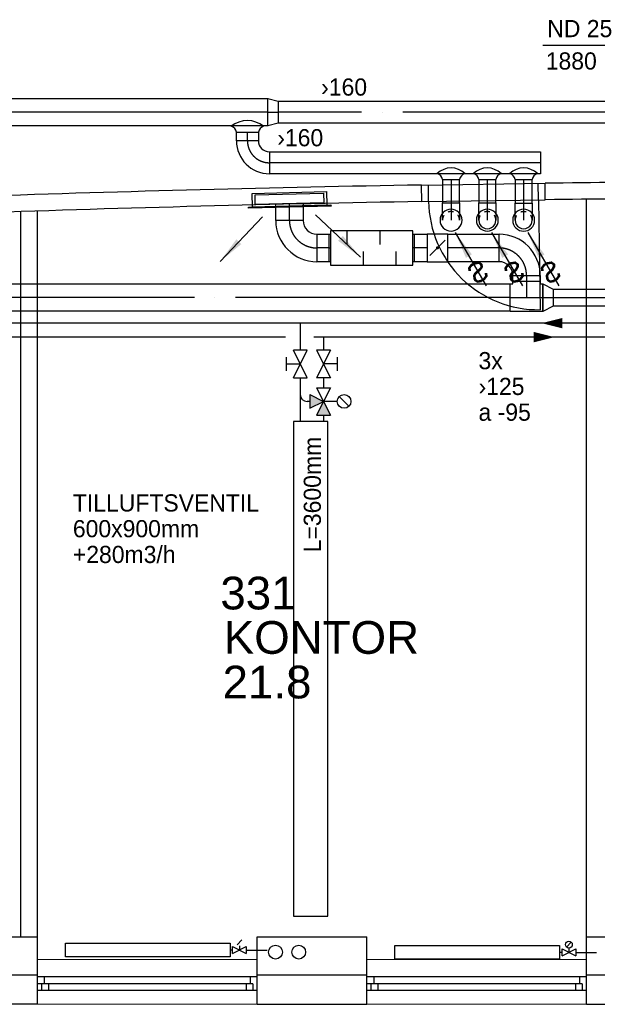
# Model space of a CAD drawing. Header units: millimetres. Extents: x 0 to 83130, y 0 to 57204.
# Tile 15 of 67: x 34252 to 38461, y 6294 to 13461. Entities that reach past the tile are written whole.
import ezdxf
from ezdxf.enums import TextEntityAlignment as Align

# ---------------------------------------------------------------- set-up
doc = ezdxf.new("R2010")
doc.units = ezdxf.units.MM
doc.header["$LTSCALE"] = 100
doc.header["$MEASUREMENT"] = 0
doc.header["$PDMODE"] = 1
for name, pattern in [('2V-CENT', [23, 20, -1.5, 0, -1.5]), ('V-GOMD', [0.8, 0.4, -0.4]), ('V-KU', [2, 1, 1]), ('V-V', [2, 1, 1])]:
    doc.linetypes.add(name, pattern=pattern)
doc.layers.get('0').update_dxf_attribs({"linetype": 'CONTINUOUS'})
for name, color, linetype in [('20603A200D001$0$832 Rominfo', 7, 'CONTINUOUS'), ('20603A200D001$0$A12-HEL1', 251, 'CONTINUOUS'), ('20603A200D001$0$A12-HEL2', 251, 'CONTINUOUS'), ('20603A200D001$0$A12-HEL3', 251, 'CONTINUOUS'), ('20603A200D001$0$A12-HEL4', 251, 'CONTINUOUS'), ('20603A200D001$0$A23-HEL1', 251, 'CONTINUOUS'), ('20603A200D001$0$A24-HEL1', 251, 'CONTINUOUS'), ('20603A200D001$0$A24-HEL2', 251, 'CONTINUOUS'), ('V060-', 3, 'CONTINUOUS'), ('V061-', 1, 'CONTINUOUS'), ('V070-', 3, 'CONTINUOUS'), ('V071-', 1, 'CONTINUOUS'), ('V100-', 6, 'CONTINUOUS'), ('V110', 1, 'CONTINUOUS'), ('V110-', 6, 'CONTINUOUS'), ('V111', 1, 'CONTINUOUS'), ('V111-', 1, 'CONTINUOUS'), ('xref', 7, 'CONTINUOUS')]:
    doc.layers.add(name, color=color, linetype=linetype)
doc.styles.add('20603A200D001$0$Arial', font='arial.ttf', dxfattribs={"height": 238.125})
doc.styles.add('FISO', font='fiso')
doc.styles.add('ISO', font='ISO')
doc.styles.add('SIMPLEX', font='SIMPLEX')

# ---------------------------------------------------------------- blocks, each defined once
blk = doc.blocks.new('VUN')
at = {"color": 0}
blk.add_circle((0, 0), 0.5, dxfattribs=at)
blk = doc.blocks.new('V420', base_point=(455, 404.5))
blk.add_line((455, 404.5), (464, 404.5))
blk.add_solid([(455, 404.5), (459, 405), (459, 404)])
blk = doc.blocks.new('V421', base_point=(455.5, 404.5))
at = {"rotation": 180}
blk.add_blockref('V420', (464.5, 404.5), dxfattribs=at)
blk = doc.blocks.new('CBOJ90_PB', base_point=(86107, 31352))
at = {"color": 0, "linetype": 'ByBlock'}
blk.add_arc((86106, 31353), 1, 270, 360, dxfattribs=at)
blk = doc.blocks.new('KBOJ90_PB', base_point=(86107, 31352))
at = {"color": 0, "linetype": 'ByBlock'}
for p, q in [((86106.5, 31353), (86107.5, 31353)), ((86106, 31352.5), (86106, 31351.5))]:
    blk.add_line(p, q, dxfattribs=at)
for radius in [1.5, 0.5]:
    blk.add_arc((86106, 31353), radius, 270, 360, dxfattribs=at)
blk = doc.blocks.new('3BOJ90_PB', base_point=(86107, 31352))
for p in [(86107, 31353), (86106, 31352)]:
    blk.add_point(p)
at = {"color": 1, "linetype": '2V-CENT'}
blk.add_blockref('CBOJ90_PB', (86107, 31352), dxfattribs=at)
at = {"color": 0, "linetype": 'ByBlock'}
blk.add_blockref('KBOJ90_PB', (86107, 31352), dxfattribs=at)
at = {"style": 'ISO', "flags": 3}
blk.add_attdef('0', (86107, 31352), '', height=1, dxfattribs=at)
blk = doc.blocks.new('LD_P')
for p, q in [((-0.5, 0.5), (-0.5, -0.5)), ((0.5, 0.5), (-0.5, 0.5)), ((0.5, -0.5), (0.5, 0.5)), ((-0.5, -0.5), (0.5, -0.5))]:
    blk.add_line(p, q)
at = {"color": 1}
for p, q in [((-0.3, 0.5), (-0.3, 0.1)), ((0.1, 0.5), (0.1, 0.1)), ((-0.1, -0.5), (-0.1, -0.1)), ((0.3, -0.5), (0.3, -0.1))]:
    blk.add_line(p, q, dxfattribs=at)
blk = doc.blocks.new('C3A', base_point=(16246, 22590.5))
at = {"color": 0, "linetype": 'ByBlock'}
blk.add_line((16247, 22590.5), (16246, 22590.5), dxfattribs=at)
blk = doc.blocks.new('K3A', base_point=(16246, 22590.5))
at = {"color": 0, "linetype": 'ByBlock'}
for p, q in [((16246, 22591), (16247, 22591)), ((16247, 22591), (16247, 22590)), ((16247, 22590), (16246, 22590))]:
    blk.add_line(p, q, dxfattribs=at)
blk = doc.blocks.new('33A', base_point=(16246, 22590.5))
blk.add_point((16247, 22590.5))
at = {"color": 0, "linetype": 'ByBlock'}
blk.add_blockref('K3A', (16246, 22590.5), dxfattribs=at)
at = {"color": 1, "linetype": '2V-CENT'}
blk.add_blockref('C3A', (16246, 22590.5), dxfattribs=at)
at = {"style": 'SIMPLEX', "flags": 3}
blk.add_attdef('0', (16246, 22590.5), '', height=1, dxfattribs=at)
blk = doc.blocks.new('KSP_P', base_point=(16239.5, 22597.5))
at = {"color": 0, "linetype": 'ByBlock'}
for p, q in [((16240, 22598), (16239, 22598)), ((16239, 22598), (16239, 22597)), ((16240, 22597), (16240, 22598)), ((16239, 22597), (16240, 22597))]:
    blk.add_line(p, q, dxfattribs=at)
blk = doc.blocks.new('2SP_P', base_point=(16239.5, 22597.5))
for p in [(16239, 22597.5), (16240, 22597.5)]:
    blk.add_point(p)
at = {"color": 0, "linetype": 'ByBlock'}
blk.add_blockref('KSP_P', (16239.5, 22597.5), dxfattribs=at)
at = {"style": 'SIMPLEX', "flags": 3}
blk.add_attdef('0', (16239.5, 22597.5), '', height=1, dxfattribs=at)
blk = doc.blocks.new('SPJALL', base_point=(16229, 22594))
at = {"color": 1}
blk.add_line((16228.625, 22593.625), (16229.375, 22594.375), dxfattribs=at)
at = {"color": 1, "const_width": 0.075}
blk.add_lwpolyline([(16229, 22594.0375, -1), (16229, 22593.9625, -1), (16229, 22594.0375, -1)], format="xyb", dxfattribs=at)
blk = doc.blocks.new('CTK_P', base_point=(16236.144, 22620.378))
at = {"color": 0, "linetype": 'ByBlock'}
for p, q in [((16236.144, 22620.978), (16236.144, 22620.378)), ((16235.544, 22620.378), (16236.744, 22620.378))]:
    blk.add_line(p, q, dxfattribs=at)
blk = doc.blocks.new('KTK_P', base_point=(16236.144, 22620.378))
at = {"color": 0, "linetype": 'ByBlock'}
for p, q in [((16235.544, 22620.878), (16235.644, 22620.878)), ((16235.544, 22619.878), (16235.544, 22620.878)), ((16235.644, 22620.978), (16236.644, 22620.978)), ((16235.644, 22620.878), (16235.644, 22620.978)), ((16236.644, 22620.978), (16236.644, 22620.878)), ((16236.644, 22620.878), (16236.744, 22620.878)), ((16236.744, 22620.878), (16236.744, 22619.878)), ((16236.744, 22619.878), (16235.544, 22619.878))]:
    blk.add_line(p, q, dxfattribs=at)
blk = doc.blocks.new('3TK_P', base_point=(16236.144, 22620.378))
for p in [(16236.144, 22620.978), (16235.544, 22620.378), (16236.744, 22620.378)]:
    blk.add_point(p)
at = {"color": 1, "linetype": '2V-CENT'}
blk.add_blockref('CTK_P', (16236.144, 22620.378), dxfattribs=at)
at = {"color": 0, "linetype": 'ByBlock'}
blk.add_blockref('KTK_P', (16236.144, 22620.378), dxfattribs=at)
at = {"style": 'ISO', "flags": 3}
blk.add_attdef('0', (16236.144, 22620.378), '', height=1, dxfattribs=at)
blk = doc.blocks.new('CCDIMF_200X160X75', base_point=(3095.5, 30301.1))
at = {"color": 0, "linetype": 'ByBlock'}
blk.add_line((3058, 30301.1), (3133, 30301.1), dxfattribs=at)
blk = doc.blocks.new('KCDIMF_200X160X75', base_point=(3095.5, 30301.1))
at = {"color": 0, "linetype": 'ByBlock'}
for p, q in [((3058, 30201.1), (3058, 30401.1)), ((3058, 30401.1), (3133, 30381.1)), ((3133, 30381.1), (3133, 30221.1)), ((3133, 30221.1), (3058, 30201.1))]:
    blk.add_line(p, q, dxfattribs=at)
blk = doc.blocks.new('3CDIMF_200X160X75', base_point=(3095.5, 30301.1))
for p in [(3058, 30301.1), (3133, 30301.1)]:
    blk.add_point(p)
at = {"color": 0, "linetype": 'ByBlock'}
blk.add_blockref('KCDIMF_200X160X75', (3095.5, 30301.1), dxfattribs=at)
at = {"color": 1, "linetype": '2V-CENT'}
blk.add_blockref('CCDIMF_200X160X75', (3095.5, 30301.1), dxfattribs=at)
at = {"style": 'SIMPLEX', "flags": 3}
blk.add_attdef('0', (3095.5, 30301.1), '', height=1, dxfattribs=at)
blk = doc.blocks.new('K1A', base_point=(16237, 22591.5))
at = {"color": 0, "linetype": 'ByBlock'}
blk.add_line((16237, 22592), (16237, 22591), dxfattribs=at)
blk = doc.blocks.new('21A', base_point=(16237, 22591.5))
blk.add_point((16237, 22591.5))
at = {"color": 0, "linetype": 'ByBlock'}
blk.add_blockref('K1A', (16237, 22591.5), dxfattribs=at)
at = {"style": 'SIMPLEX', "flags": 3}
blk.add_attdef('0', (16237, 22591.5), '', height=1, dxfattribs=at)
blk = doc.blocks.new('V422', base_point=(16230, 22585))
blk.add_blockref('V420', (16230, 22585))
at = {"style": 'SIMPLEX'}
blk.add_text('s', height=4, rotation=90, dxfattribs=at).set_placement((16238, 22585), align=Align.CENTER)
blk = doc.blocks.new('CIRC_P', base_point=(16254, 22587))
blk.add_circle((16254, 22587), 0.5)
blk = doc.blocks.new('CBOJ90_NB', base_point=(86107.402, 31352.24))
at = {"color": 0, "linetype": 'ByBlock'}
blk.add_line((86106.402, 31352.24), (86107.402, 31352.24), dxfattribs=at)
blk = doc.blocks.new('CCDIMF_200X125X75', base_point=(3095.5, 30301.1))
at = {"color": 0, "linetype": 'ByBlock'}
blk.add_line((3058, 30301.1), (3133, 30301.1), dxfattribs=at)
blk = doc.blocks.new('KCDIMF_200X125X75', base_point=(3095.5, 30301.1))
at = {"color": 0, "linetype": 'ByBlock'}
for p, q in [((3058, 30201.1), (3058, 30401.1)), ((3058, 30401.1), (3133, 30363.6)), ((3133, 30363.6), (3133, 30238.6)), ((3133, 30238.6), (3058, 30201.1))]:
    blk.add_line(p, q, dxfattribs=at)
blk = doc.blocks.new('3CDIMF_200X125X75', base_point=(3095.5, 30301.1))
for p in [(3058, 30301.1), (3133, 30301.1)]:
    blk.add_point(p)
at = {"color": 0, "linetype": 'ByBlock'}
blk.add_blockref('KCDIMF_200X125X75', (3095.5, 30301.1), dxfattribs=at)
at = {"color": 1, "linetype": '2V-CENT'}
blk.add_blockref('CCDIMF_200X125X75', (3095.5, 30301.1), dxfattribs=at)
at = {"style": 'SIMPLEX', "flags": 3}
blk.add_attdef('0', (3095.5, 30301.1), '', height=1, dxfattribs=at)
blk = doc.blocks.new('20603A200D001')
at = {"layer": '20603A200D001$0$A12-HEL1', "color": 7, "linetype": 'Continuous', "lineweight": 0}
for points in [[(49851, 4288.5), (51451, 4288.5)], [(52250.9, 4288.5), (53851, 4288.5)], [(51451, 3963.5), (49851, 3963.5)], [(53851, 3963.5), (52250.9, 3963.5)]]:
    blk.add_lwpolyline(points, dxfattribs=at)
at = {"layer": '20603A200D001$0$A12-HEL2', "color": 7, "linetype": 'Continuous', "lineweight": 0}
for points in [[(49051, 4453.5), (49851, 4453.5)], [(51451, 4453.5), (52250.9, 4453.5)], [(51451, 4178.5), (51451, 4453.5)], [(52250.9, 4178.5), (52250.9, 4453.5)], [(53851, 4453.5), (54651, 4453.5)], [(53851, 4178.5), (53851, 4453.5)]]:
    blk.add_lwpolyline(points, dxfattribs=at)
at = {"layer": '20603A200D001$0$A12-HEL3', "color": 7}
for points in [[(49051, 4453.5), (49851, 4453.5)], [(49851, 4178.5), (49851, 4453.5)], [(51451, 4453.5), (52250.9, 4453.5)], [(51451, 4178.5), (51451, 4453.5)], [(52250.9, 4178.5), (52250.9, 4453.5)], [(53851, 4453.5), (54651, 4453.5)], [(53851, 4178.5), (53851, 4453.5)]]:
    blk.add_lwpolyline(points, dxfattribs=at)
at = {"layer": '20603A200D001$0$A12-HEL4', "color": 7}
for points in [[(49051, 4178.5), (49851, 4178.5)], [(49851, 3963.5), (49851, 4178.5)], [(51451, 3963.5), (51451, 4178.5)], [(51451, 4178.5), (52250.9, 4178.5)], [(52250.9, 3963.5), (52250.9, 4178.5)], [(53851, 4178.5), (54651, 4178.5)], [(53851, 3963.5), (53851, 4178.5)], [(49851, 3963.5), (49051, 3963.5)], [(51451, 3963.5), (52250.9, 3963.5)], [(53851, 3963.5), (54651, 3963.5)]]:
    blk.add_lwpolyline(points, dxfattribs=at)
at = {"layer": '20603A200D001$0$A23-HEL1', "color": 7}
for points in [[(51451, 4163.5), (49851, 4163.5)], [(49901, 4163.5), (49901, 4113.5)], [(51401, 4163.5), (51401, 4113.5)], [(53851, 4163.5), (52250.9, 4163.5)], [(52301, 4163.5), (52301, 4113.5)], [(53801, 4163.5), (53801, 4113.5)], [(51421, 4113.5), (49851, 4113.5)], [(49881, 4113.5), (49881, 4063.5)], [(49931, 4113.5), (49931, 4063.5)], [(51371, 4113.5), (51371, 4063.5)], [(51421, 4113.5), (51421, 4063.5)], [(53820.9, 4113.5), (52250.9, 4113.5)], [(52281, 4113.5), (52281, 4063.5)], [(52331, 4113.5), (52331, 4063.5)], [(53771, 4113.5), (53771, 4063.5)], [(53820.9, 4113.5), (53820.9, 4063.5)], [(51451, 4063.5), (49851, 4063.5)], [(53851, 4063.5), (52250.9, 4063.5)]]:
    blk.add_lwpolyline(points, dxfattribs=at)
at = {"layer": '20603A200D001$0$A24-HEL1', "color": 7}
for points in [[(52649.3, 9926.7), (53549.2, 9939.9)], [(52701, 9807.5), (52699.3, 9927.4)], [(53501, 9819.2), (53499.2, 9939.1)], [(52651, 9806.7), (53551, 9819.9)], [(53501, 9819.2), (53512.7, 9019.2)]]:
    blk.add_lwpolyline(points, dxfattribs=at)
blk.add_arc((53501, 9819.2), 800, 180.83781, 270.83783, dxfattribs=at)
at = {"layer": '20603A200D001$0$A24-HEL2', "color": 7}
for points in [[(52651, 9806.7), (52649, 9926.7)], [(53551, 9819.9), (53549.5, 9939.9)], [(53851, 4453.5), (53851, 9823.3)], [(49731, 4453.5), (49731, 9733.7)], [(49851, 4453.5), (49851, 9737.6)]]:
    blk.add_lwpolyline(points, dxfattribs=at)
for centre, radius, start, end in [((55789, -173973.3), 183926.8, 90.978186, 91.982295), ((55787.9, -173886.2), 183839.7, 90.367181, 90.697635), ((55787.8, -173885.7), 183719.2, 90.367166, 90.697622), ((55788.8, -173966.3), 183799.8, 90.978166, 91.982313)]:
    blk.add_arc(centre, radius, start, end, dxfattribs=at)
at = {"layer": '20603A200D001$0$832 Rominfo', "style": '20603A200D001$0$Arial'}
for s, p in [('331', (51183.7, 6837.8)), ('KONTOR', (51208.8, 6514.7)), ('21.8', (51200.2, 6190.2))]:
    blk.add_text(s, height=238.12, dxfattribs=at).set_placement(p)

msp = doc.modelspace()

# ---------------------------------------------------------------- linework, layer by layer
at = {"layer": 'V060-', "linetype": 'Continuous'}
for p, q in [((27761, 12888), (36062.39, 12888)), ((36135.45, 12868), (39043.73, 12868)), ((36062.39, 12688), (27761, 12688)), ((39043.73, 12708), (36135.45, 12708)), ((35831.79, 12579.94), (35831.79, 12641.77)), ((35991.79, 12641.77), (35991.79, 12579.94)), ((36071.5, 12499.74), (38046.94, 12499.74)), ((38046.94, 12339.74), (36071.5, 12339.74)), ((37332.32, 12297.07), (37332.32, 12126.74)), ((37457.32, 12126.74), (37457.32, 12297.07)), ((37596.77, 12297.07), (37596.77, 12126.74)), ((37721.77, 12126.74), (37721.77, 12297.07)), ((37861.23, 12297.07), (37861.23, 12126.74)), ((37986.23, 12126.74), (37986.23, 12297.07)), ((36118.23, 11999.92), (36118.23, 12122.23)), ((36318.23, 12122.23), (36318.23, 11999.92)), ((36417.64, 11899.6), (36506.29, 11899.6)), ((37126.29, 11899.6), (37220.61, 11899.6)), ((37370.61, 11899.6), (37745.07, 11899.6)), ((36506.29, 11699.6), (36417.64, 11699.6)), ((37220.61, 11699.6), (37126.29, 11699.6)), ((37745.07, 11699.6), (37370.61, 11699.6)), ((37844.64, 11558), (37844.64, 11599.6)), ((38044.64, 11599.6), (38044.64, 11558)), ((33226.91, 11538.63), (37824.91, 11538.63)), ((38139.94, 11500.5), (39341.35, 11500.5)), ((37824.91, 11338.63), (33226.91, 11338.63)), ((39341.35, 11375.5), (38139.94, 11375.5))]:
    msp.add_line(p, q, dxfattribs=at)
at = {"layer": 'V060-', "color": 1, "linetype": '2V-CENT'}
for p, q in [((36062.39, 12788), (27761, 12788)), ((39043.73, 12788), (36135.45, 12788)), ((35911.79, 12579.94), (35911.79, 12641.77)), ((38046.94, 12419.74), (36071.5, 12419.74)), ((37394.82, 12297.07), (37394.82, 12126.74)), ((37659.27, 12297.07), (37659.27, 12126.74)), ((37923.73, 12297.07), (37923.73, 12126.74)), ((36218.23, 11999.92), (36218.23, 12122.23)), ((36506.29, 11799.6), (36417.64, 11799.6)), ((37220.61, 11799.6), (37126.29, 11799.6)), ((37745.07, 11799.6), (37370.61, 11799.6)), ((37944.64, 11599.6), (37944.64, 11558)), ((37824.91, 11438.63), (33226.91, 11438.63)), ((38139.94, 11438), (39341.35, 11438))]:
    msp.add_line(p, q, dxfattribs=at)
at = {"layer": 'V060-'}
for p, q in [((35831.79, 12641.77), (35991.79, 12641.77)), ((37332.32, 12297.07), (37457.32, 12297.07)), ((37596.77, 12297.07), (37721.77, 12297.07)), ((37861.23, 12297.07), (37986.23, 12297.07))]:
    msp.add_line(p, q, dxfattribs=at)
at = {"layer": 'V060-', "linetype": 'ByBlock'}
for p, q in [((37332.32, 12001.74), (37332.32, 12126.74)), ((37332.32, 12126.74), (37457.32, 12126.74)), ((37457.32, 12126.74), (37457.32, 12001.74)), ((37596.77, 12126.74), (37721.77, 12126.74)), ((37596.77, 12001.74), (37596.77, 12126.74)), ((37721.77, 12126.74), (37721.77, 12001.74)), ((37861.44, 12126.39), (37986.44, 12126.39)), ((37861.44, 12001.39), (37861.44, 12126.39)), ((37986.44, 12126.39), (37986.44, 12001.39))]:
    msp.add_line(p, q, dxfattribs=at)
at = {"layer": 'V060-'}
for centre, radius, start, end in [((35911.79, 12537.31), 189.24, 51.395622, 128.604378), ((35778.86, 12633.77), 53.53, 8.601678, 73.88992), ((36044.71, 12633.77), 53.53, 106.11008, 171.398322), ((37394.82, 12238.87), 142.97, 45.296897, 134.703103), ((37279.39, 12289.06), 53.53, 8.601678, 73.88992), ((37510.24, 12289.06), 53.53, 106.11008, 171.398322), ((37659.27, 12238.87), 142.97, 45.296897, 134.703103), ((37543.85, 12289.06), 53.53, 8.601678, 73.88992), ((37774.7, 12289.06), 53.53, 106.11008, 171.398322), ((37923.73, 12238.87), 142.97, 45.296897, 134.703103), ((37808.31, 12289.06), 53.53, 8.601678, 73.88992), ((38039.16, 12289.06), 53.53, 106.11008, 171.398322)]:
    msp.add_arc(centre, radius, start, end, dxfattribs=at)
at = {"layer": 'V060-', "linetype": 'V-GOMD'}
for centre in [(37394.82, 12001.74), (37659.27, 12001.74), (37923.94, 12001.39)]:
    msp.add_arc(centre, 62.5, 0.00007, 180.00007, dxfattribs=at)
at = {"layer": 'V060-', "linetype": 'ByBlock'}
for centre in [(37659.27, 12001.74), (37923.94, 12001.39)]:
    msp.add_arc(centre, 62.5, 180.00007, 360.00007, dxfattribs=at)
at = {"layer": 'V070-'}
for p, q in [((35945.23, 12196.94), (36488.03, 12211.57)), ((35947.93, 12096.97), (35945.23, 12196.94)), ((35967.05, 12185.46), (36466.87, 12198.93)), ((35968.93, 12115.48), (35967.05, 12185.46)), ((36466.87, 12198.93), (36468.75, 12128.96)), ((36488.03, 12211.57), (36490.73, 12111.61)), ((35918.44, 12096.18), (36520.22, 12112.4)), ((36468.75, 12128.96), (35968.93, 12115.48)), ((36520.22, 12112.4), (36520.43, 12104.4)), ((35918.65, 12088.18), (35918.44, 12096.18)), ((36520.43, 12104.4), (35918.65, 12088.18)), ((36490.73, 12111.61), (35947.93, 12096.97))]:
    msp.add_line(p, q, dxfattribs=at)
at = {"layer": 'V100-', "color": 1}
for p, q in [((35835.84, 6728.08), (35871.19, 6763.44)), ((38235.84, 6711.18), (38271.19, 6746.53)), ((35803.52, 6663.9), (35903.52, 6713.9)), ((35803.52, 6713.9), (35903.52, 6663.9)), ((35803.52, 6663.9), (35803.52, 6713.9)), ((35853.52, 6720.76), (35853.52, 6688.9)), ((35903.52, 6713.9), (35903.52, 6663.9)), ((38203.52, 6647), (38303.52, 6697)), ((38203.52, 6697), (38303.52, 6647)), ((38203.52, 6647), (38203.52, 6697)), ((38253.52, 6703.86), (38253.52, 6672)), ((38303.52, 6697), (38303.52, 6647))]:
    msp.add_line(p, q, dxfattribs=at)
at = {"layer": 'V100-', "linetype": 'V-V'}
for p, q in [((35803.52, 6688.9), (35785.75, 6688.9)), ((35903.52, 6688.9), (36054.58, 6688.9)), ((38203.52, 6672), (38185.75, 6672)), ((38303.52, 6672), (38454.58, 6672))]:
    msp.add_line(p, q, dxfattribs=at)
at = {"layer": 'V100-', "color": 1}
for points in [[(35785.75, 6738.9), (35785.75, 6638.9), (34585.75, 6638.9), (34585.75, 6738.9)], [(38185.75, 6722), (38185.75, 6622), (36985.75, 6622), (36985.75, 6722)]]:
    msp.add_lwpolyline(points, close=True, dxfattribs=at)
msp.add_circle((38253.52, 6728.86), 25, dxfattribs=at)
at = {"layer": 'V110', "color": 1}
for p, q in [((36246.58, 10854.96), (36346.58, 11054.96)), ((36346.58, 10854.96), (36246.58, 11054.96)), ((36346.58, 11054.96), (36246.58, 11054.96)), ((36515.88, 11054.96), (36415.88, 10854.96)), ((36415.88, 11054.96), (36515.88, 10854.96)), ((36515.88, 11054.96), (36415.88, 11054.96)), ((36196.58, 10904.96), (36196.58, 11004.96)), ((36565.88, 11004.96), (36565.88, 10904.96)), ((36196.58, 10954.96), (36296.58, 10954.96)), ((36565.88, 10954.96), (36465.88, 10954.96)), ((36246.58, 10854.96), (36346.58, 10854.96)), ((36515.88, 10854.96), (36415.88, 10854.96)), ((36415.88, 10782.09), (36515.88, 10782.09)), ((36515.88, 10782.09), (36415.88, 10582.09)), ((36415.88, 10782.09), (36515.88, 10582.09)), ((36365.88, 10732.09), (36465.88, 10682.09)), ((36365.88, 10732.09), (36365.88, 10632.09)), ((36365.88, 10632.09), (36465.88, 10682.09)), ((36565.88, 10682.09), (36465.88, 10682.09)), ((36580.53, 10717.44), (36651.24, 10646.73)), ((36415.88, 10582.09), (36515.88, 10582.09))]:
    msp.add_line(p, q, dxfattribs=at)
at = {"layer": 'V110'}
msp.add_lwpolyline([(36247.81, 10535.94), (36247.81, 6935.94), (36497.81, 6935.94), (36497.81, 10535.94)], close=True, dxfattribs=at)
at = {"layer": 'V110', "color": 1}
msp.add_circle((36615.88, 10682.09), 50, dxfattribs=at)
at = {"layer": 'V110'}
for points in [[(36365.88, 10732.09), (36365.88, 10632.09), (36465.88, 10682.09)], [(36415.88, 10582.09), (36515.88, 10582.09), (36465.88, 10682.09)]]:
    msp.add_solid(points, dxfattribs=at)
at = {"layer": 'V110-', "linetype": 'V-V'}
for p, q in [((39104.35, 11251.76), (32985.01, 11251.76)), ((36189.39, 11150.42), (33164.1, 11150.42)), ((39265.96, 11150.42), (36394.95, 11150.42)), ((36365.88, 10682.09), (36346.58, 10682.09))]:
    msp.add_line(p, q, dxfattribs=at)
at = {"layer": 'V110-', "linetype": 'V-KU'}
for p, q in [((36296.58, 11251.76), (36296.58, 11054.96)), ((36465.88, 11150.42), (36465.88, 11054.96)), ((36296.58, 10854.96), (36296.58, 10535.94)), ((36465.88, 10854.96), (36465.88, 10782.09)), ((36465.88, 10582.09), (36465.88, 10535.94))]:
    msp.add_line(p, q, dxfattribs=at)
at = {"layer": 'V110-'}
for points in [[(38055.05, 11251.76, 0, 75, 0), (38205.05, 11251.76, 75, 75, 0)], [(38147.65, 11150.42, 0, 75, 0), (37997.65, 11150.42, 75, 75, 0)]]:
    msp.add_lwpolyline(points, format="xyseb", dxfattribs=at)
at = {"layer": 'V110-', "linetype": 'V-V'}
msp.add_arc((36346.58, 10732.09), 50, 180, 270, dxfattribs=at)
at = {"layer": 'V111-'}
msp.add_line((38567.35, 13273.71), (38063.75, 13273.71), dxfattribs=at)

# ---------------------------------------------------------------- block references
at = {"layer": 'V060-', "linetype": 'Continuous'}
for name, p in [('3CDIMF_200X160X75', (36098.45, 12788)), ('3CDIMF_200X125X75', (38102.14, 11438))]:
    msp.add_blockref(name, p, dxfattribs=at)
for name, p, xscale, yscale, zscale, rotation in [('3BOJ90_PB', (35911.5, 12419.74), 160, 160, 160, 270), ('3BOJ90_PB', (36217.64, 11799.6), 200, 200, 200, 270), ('33A', (36516.29, 11799.6), 10, 200.0000000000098, 10, 180), ('2SP_P', (37295.61, 11799.6), 150, 200.0000000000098, 150, 180), ('3BOJ90_PB', (37944.64, 11799.6), 200.0000000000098, 200.0000000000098, 200.0000000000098, 90)]:
    msp.add_blockref(name, p, dxfattribs=dict(at, xscale=xscale, yscale=yscale, zscale=zscale, rotation=rotation))
for name, p, xscale, yscale, zscale in [('21A', (38046.5, 12419.74), 160.0000000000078, 160.0000000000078, 160.0000000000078), ('33A', (37116.29, 11799.6), 10, 200.0000000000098, 10), ('3TK_P', (37944.64, 11438), 200, 200, 200)]:
    msp.add_blockref(name, p, dxfattribs=dict(at, xscale=xscale, yscale=yscale, zscale=zscale))
at = {"layer": 'V060-', "color": 1, "linetype": '2V-CENT', "xscale": -125, "yscale": 125, "zscale": 125, "rotation": 90}
for p in [(37394.82, 12001.74), (37659.27, 12001.74), (37923.94, 12001.39)]:
    msp.add_blockref('CBOJ90_NB', p, dxfattribs=at)
at = {"layer": 'V060-', "rotation": 180}
for name, p, xscale, yscale, zscale in [('LD_P', (36816.29, 11799.6), 600, 250, 600), ('SPJALL', (37295.61, 11799.6), 150, 150, 150)]:
    msp.add_blockref(name, p, dxfattribs=dict(at, xscale=xscale, yscale=yscale, zscale=zscale))
at = {"layer": 'V070-', "xscale": -50, "yscale": 50, "zscale": 50}
for name, p, rotation in [('V421', (36021.3, 12026.66), 46.54430829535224), ('V421', (36408.21, 12041.25), 136.5443082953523), ('V422', (37425.12, 11913.15), 120), ('V422', (37689.58, 11913.15), 120), ('V422', (37954.25, 11912.79), 120)]:
    msp.add_blockref(name, p, dxfattribs=dict(at, rotation=rotation))
at = {"layer": 'V070-', "xscale": -160, "yscale": 160, "zscale": 160}
for p in [(37394.82, 12001.74), (37659.27, 12001.74), (37923.94, 12001.39)]:
    msp.add_blockref('CIRC_P', p, dxfattribs=at)
at = {"layer": 'V100-', "color": 1, "xscale": 100, "yscale": 100, "zscale": 100, "rotation": 270}
for p in [(36116.11, 6673.86), (36285.41, 6673.86)]:
    msp.add_blockref('VUN', p, dxfattribs=at)
at = {"layer": 'xref'}
msp.add_blockref('20603A200D001', (-15469.5, 2330.58), dxfattribs=at)

# ---------------------------------------------------------------- texts
at = {"layer": 'V061-', "color": 1, "style": 'FISO'}
for p in [(36448.81, 12908.25, 218.83), (36448.81, 12908.25, 218.83), (36129.01, 12539.44, 218.83)]:
    msp.add_text('›160', height=125, dxfattribs=at).set_placement(p)
at = {"layer": 'V071-', "color": 1, "style": 'FISO'}
for s, p in [('3x', (37595.17, 10916.65)), ('›125', (37595.17, 10729.15)), ('a -95', (37595.17, 10541.65)), ('TILLUFTSVENTIL', (34639.94, 9881.13)), ('600x900mm', (34639.94, 9693.63)), ('+280m3/h', (34639.94, 9506.13))]:
    msp.add_text(s, height=125, dxfattribs=at).set_placement(p)
at = {"layer": 'V111', "color": 1, "style": 'FISO'}
msp.add_text('L=3600mm', height=125, rotation=90, dxfattribs=at).set_placement((36446.68, 9583.93))
at = {"layer": 'V111-', "color": 1, "style": 'FISO'}
for s, p in [('ND 25', (38095.99, 13333.71)), ('1880', (38084.94, 13098.03))]:
    msp.add_text(s, height=125, dxfattribs=at).set_placement(p)

doc.saveas('drawing.dxf')
